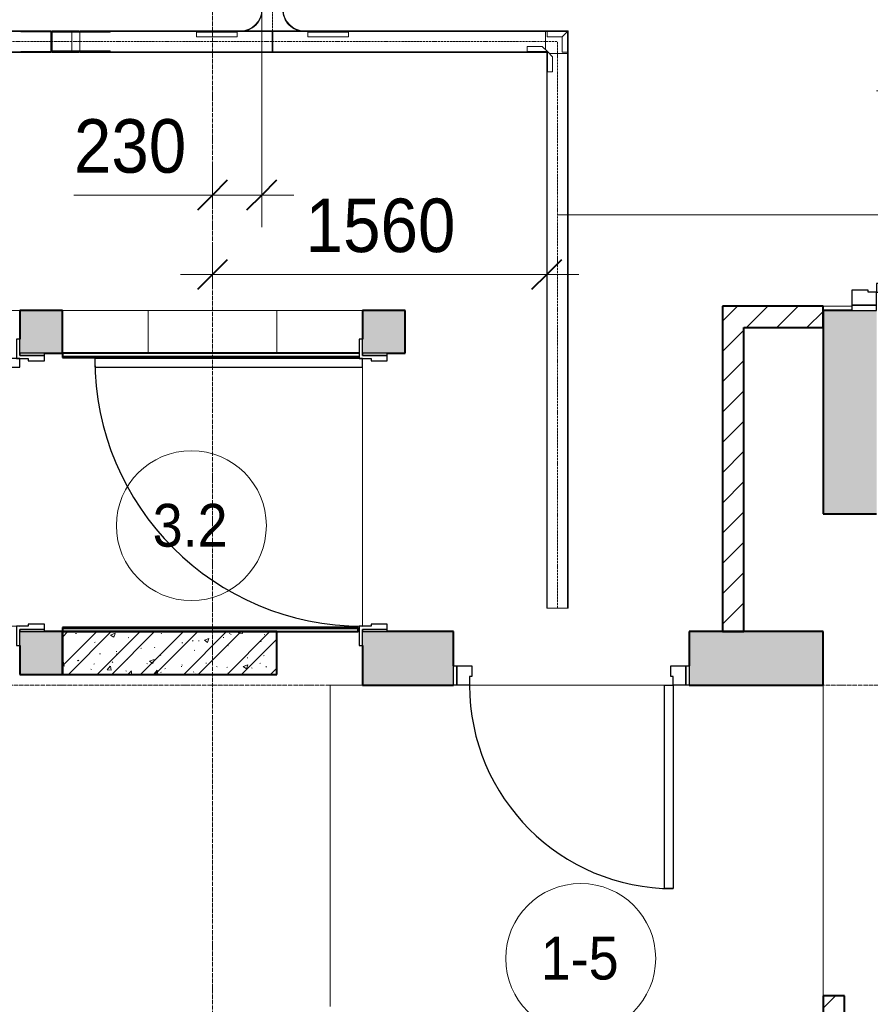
# Model space of a CAD drawing. Header units: millimetres. Extents: x 5617 to 106049, y 7718 to 209339.
# Tile 52 of 63: x 54419 to 58390, y 20710 to 25307. Entities that reach past the tile are written whole.
import ezdxf

# ---------------------------------------------------------------- set-up
doc = ezdxf.new("R2010")
doc.units = ezdxf.units.MM
for name, pattern in [('ADSK_Линия сетки', [25, 20, -2.5, 0, -2.5]), ('Линия сетки', [25, 20, -2.5, 0, -2.5]), ('Осевая', [14, 10, -2, 0, -2])]:
    doc.linetypes.add(name, pattern=pattern)
for name, color, linetype, lineweight in [('Двери', 7, 'Continuous', 18), ('Кабельные лотки', 7, 'Continuous', 18), ('Каркас_Импост', 7, 'Continuous', 30), ('Марки кабельных лотков', 7, 'Continuous', 20), ('Марки помещений', 7, 'Continuous', 20), ('Монтажный зазор', 7, 'Continuous', 30), ('Осевая линия', 7, 'Осевая', 18), ('Оси', 7, 'Continuous', 9), ('Панель', 7, 'Continuous', 30), ('Перекрытия', 7, 'Continuous', 18), ('Размеры', 7, 'Continuous', 9), ('Размеры-100', 7, 'Continuous', 9), ('Соединительные детали кабельных лотков', 7, 'Continuous', 18), ('Стены', 7, 'Continuous', 18), ('Стены разрез', 7, 'Continuous', 40), ('Стены штриховка', 7, 'Continuous', 40)]:
    doc.layers.add(name, color=color, linetype=linetype, lineweight=lineweight)
doc.styles.add('Arial', font='arial.ttf', dxfattribs={"width": 0.9, "height": 250})
doc.styles.add('Arial_3', font='arial.ttf', dxfattribs={"width": 0.9, "height": 200})
doc.dimstyles.new('Основной_2_5_мм', dxfattribs={"dimscale": 304.8, "dimtxt": 255.06485, "dimasz": 0.463911, "dimexe": 0.492126, "dimexo": 0.492126, "dimgap": 0.098425, "dimtad": 1, "dimdec": 0, "dimdsep": 46, "dimtxsty": 'Arial', "dimblk1": 'OBLIQUE', "dimblk2": 'OBLIQUE', "dimsah": 1, "dimcen": 0.09, "dimdle": 0.492126, "dimazin": 2, "dimtfac": 1, "dimtdec": 4, "dimtix": 1, "dimtmove": 0, "dimatfit": 3, "dimfxl": 1, "dimtvp": 1, "dimtolj": 1, "dimtzin": 0, "dimlwd": 20, "dimlwe": 20, "dimarcsym": 2})
doc.dimstyles.new('Основной_2_5_мм_1', dxfattribs={"dimscale": 304.8, "dimtxt": 255.06485, "dimasz": 0.463911, "dimexe": 0.492126, "dimexo": 0.492126, "dimgap": 0.098425, "dimtad": 1, "dimdec": 0, "dimdsep": 46, "dimtxsty": 'Arial', "dimblk1": 'OBLIQUE', "dimblk2": 'OBLIQUE', "dimsah": 1, "dimcen": 0.09, "dimdle": 0.492126, "dimazin": 2, "dimtfac": 1, "dimtdec": 4, "dimtix": 1, "dimtmove": 1, "dimatfit": 3, "dimfxl": 1, "dimtvp": 1, "dimtolj": 1, "dimtzin": 0, "dimlwd": 20, "dimlwe": 20, "dimarcsym": 2})
pattern_1 = [(45, (0, 0), (-70.71068, 70.71068), [])]

# ---------------------------------------------------------------- blocks, each defined once
blk = doc.blocks.new('101_Дверь_Однопольная - _НЧ_Мет_900х2100_Квартира_Пр-3834947-МКСС_К4_L18_61_500_')
at = {"layer": 'Каркас_Импост', "color": 253, "true_color": 0xaaaaaa}
for p, q in [((-535, 125), (-475, 125)), ((-535, 35), (-535, 125)), ((-475, 125), (-475, 85)), ((475, 125), (535, 125)), ((475, 85), (475, 125)), ((535, 125), (535, 35)), ((-475, 85), (-465, 85)), ((-465, 85), (-465, 35)), ((465, 85), (475, 85)), ((465, 35), (465, 85)), ((-465, 35), (-535, 35)), ((535, 35), (465, 35))]:
    blk.add_line(p, q, dxfattribs=at)
at = {"layer": 'Монтажный зазор', "color": 253, "true_color": 0xaaaaaa}
for p, q in [((-550, 125), (-535, 125)), ((-550, 35), (-550, 125)), ((-535, 125), (-535, 35)), ((535, 35), (535, 125)), ((535, 125), (550, 125)), ((550, 125), (550, 35)), ((-535, 35), (-550, 35)), ((550, 35), (535, 35))]:
    blk.add_line(p, q, dxfattribs=at)
at = {"layer": 'Панель', "color": 253, "true_color": 0xaaaaaa}
for p, q in [((-475, 1075), (-435, 1075)), ((-475, 125), (-475, 1075)), ((-435, 1075), (-435, 125)), ((-435, 125), (-475, 125))]:
    blk.add_line(p, q, dxfattribs=at)
blk.add_arc((-475, 125), 950, 0, 90, dxfattribs=at)
blk = doc.blocks.new('101_Дверь_Однопольная - _НЧ_Мет_1200х2100_ЛК_По дизайн-проекту_угловая коробка_EI60_Л-3834953-МКСС_К4_L18_61_500_')
at = {"layer": 'Каркас_Импост', "color": 253, "true_color": 0xaaaaaa}
for p, q in [((-625, 115), (-715, 115)), ((-715, 115), (-715, 100)), ((-715, 100), (-640, 100)), ((-640, 100), (-640, -15)), ((-625, 60), (-625, 115)), ((715, 115), (625, 115)), ((625, 115), (625, 60)), ((640, -15), (640, 100)), ((640, 100), (715, 100)), ((715, 100), (715, 115)), ((-615, 60), (-625, 60)), ((-615, -15), (-615, 60)), ((625, 60), (615, 60)), ((615, 60), (615, -15)), ((-640, -15), (-615, -15)), ((615, -15), (640, -15))]:
    blk.add_line(p, q, dxfattribs=at)
at = {"layer": 'Монтажный зазор', "color": 253, "true_color": 0xaaaaaa}
for p, q in [((-640, 100), (-650, 100)), ((-650, 100), (-650, -15)), ((-640, -15), (-640, 100)), ((650, 100), (640, 100)), ((640, 100), (640, -15)), ((650, -15), (650, 100)), ((-650, -15), (-640, -15)), ((640, -15), (650, -15))]:
    blk.add_line(p, q, dxfattribs=at)
at = {"layer": 'Панель', "color": 253, "true_color": 0xaaaaaa}
for p, q in [((625, 1350), (585, 1350)), ((585, 1350), (585, 100)), ((625, 100), (625, 1350)), ((585, 100), (625, 100))]:
    blk.add_line(p, q, dxfattribs=at)
blk.add_arc((625, 100), 1250, 90, 180, dxfattribs=at)
blk = doc.blocks.new('101_Дверь_Двупольная - _ПЧ_Мет_1350х2100_Лифтовый холл_Л-3848635-МКСС_К4_L18_61_500_')
at = {"layer": 'Двери', "color": 253, "true_color": 0xaaaaaa}
blk.add_line((-1353.1, 125), (-1325.3, 125), dxfattribs=at)
at = {"layer": 'Каркас_Импост', "color": 253, "true_color": 0xaaaaaa}
for p, q in [((-715, 125), (-775, 125)), ((-775, 125), (-775, 10)), ((-715, 85), (-715, 125)), ((775, 125), (715, 125)), ((715, 125), (715, 85)), ((775, 10), (775, 125)), ((-705, 85), (-715, 85)), ((-705, 10), (-705, 85)), ((715, 85), (705, 85)), ((705, 85), (705, 10)), ((-775, 10), (-705, 10)), ((705, 10), (775, 10))]:
    blk.add_line(p, q, dxfattribs=at)
at = {"layer": 'Монтажный зазор', "color": 253, "true_color": 0xaaaaaa}
for p, q in [((-775, 125), (-800, 125)), ((-800, 125), (-800, 10)), ((-775, 10), (-775, 125)), ((800, 125), (775, 125)), ((775, 125), (775, 10)), ((800, 10), (800, 125)), ((-800, 10), (-775, 10)), ((775, 10), (800, 10))]:
    blk.add_line(p, q, dxfattribs=at)
at = {"layer": 'Панель', "color": 253, "true_color": 0xaaaaaa}
for p, q in [((715, 1065), (675, 1065)), ((675, 1065), (675, 125)), ((715, 125), (715, 1065)), ((-675, 615), (-715, 615)), ((-715, 615), (-715, 125)), ((-675, 125), (-675, 615)), ((-715, 125), (-675, 125)), ((675, 125), (715, 125))]:
    blk.add_line(p, q, dxfattribs=at)
at = {"layer": 'Панель', "color": 253, "lineweight": 18, "true_color": 0xaaaaaa}
for centre, radius, start, end in [((715, 125), 940, 90, 180), ((-715, 125), 490, 360, 90)]:
    blk.add_arc(centre, radius, start, end, dxfattribs=at)
blk = doc.blocks.new('135_SLK_K4_AR_rvt-1-МКСС_К4_L18_61_500_')
at = {"layer": 'Стены разрез', "lineweight": 18, "true_color": 0xcbcbcb}
h = blk.add_hatch(color=9, dxfattribs=at)
h.paths.add_polyline_path([(132650, 23000), (132650, 23950), (132400, 23950), (132400, 23000), (132535, 23000)])
h.paths.add_polyline_path([(132535, 25550), (132650, 25550), (132650, 25800), (132400, 25800), (132400, 25550)])
at = {"layer": 'Стены разрез', "lineweight": 9, "true_color": 0xaaaaaa}
h = blk.add_hatch(dxfattribs=at)
h.set_pattern_fill('FP_3', color=253, style=0, pattern_type=2)
h.set_pattern_definition(pattern_1)
h.paths.add_polyline_path([(132030, 22450), (132030, 23970), (131930, 23970), (131930, 22450)])
h = blk.add_hatch(dxfattribs=at)
h.set_pattern_fill('FP_3', color=253, style=0, pattern_type=2)
h.set_pattern_definition(pattern_1)
h.paths.add_polyline_path([(132400, 23870), (132400, 23970), (132030, 23970), (132030, 23870)])
at = {"layer": 'Стены разрез', "lineweight": 18, "true_color": 0xcbcbcb}
h = blk.add_hatch(color=9, dxfattribs=at)
h.paths.add_polyline_path([(128650, 22250), (128850, 22250), (128850, 22450), (128650, 22450), (128650, 22385)])
h.paths.add_polyline_path([(128765, 23750), (128850, 23750), (128850, 23950), (128650, 23950), (128650, 23750)])
blk.add_hatch(color=9, dxfattribs=at).paths.add_polyline_path([(130250, 23750), (130450, 23750), (130450, 23950), (130250, 23950), (130250, 23815)])
at = {"layer": 'Стены разрез', "lineweight": 9, "true_color": 0xaaaaaa}
h = blk.add_hatch(dxfattribs=at)
h.set_pattern_fill('FP_1', color=253, style=0, pattern_type=2)
h.set_pattern_definition([(50, (0, 0), (218.62117, -19.1268), [22.86, -251.46]), (355, (0, 0), (-42.29187, 229.2684), [18.288, -201.168]), (100.451, (18.22, -1.6), (176.33107, 210.13963), [19.428, -213.708]), (46.184, (0, 60.96), (325.29495, -50.45164), [34.29, -377.19]), (96.636, (27.1, 56.76), (284.883, 296.91266), [29.142, -320.562]), (351.184, (0, 60.96), (284.8858, 296.9107), [27.432, -301.752]), (21, (30.48, 45.72), (181.93753, -122.71832), [22.86, -251.46]), (326, (30.48, 45.72), (74.16223, 221.0262), [18.288, -201.168]), (71.451, (45.64, 35.5), (256.10035, 98.30526), [19.428, -213.708]), (37.5, (0, 0), (3.70639, 101.465895), [3.353, -195.377, 3.353, -200.863, -201.93]), (37.5, (0, 0), (3.70639, 101.465895), [-402.946, 3.353, -198.577]), (7.5, (0, 0), (80.18358, 120.21653), [3.353, -113.081, 3.353, -190.805, -76.962]), (7.5, (0, 0), (80.18358, 120.21653), [-310.591, 3.353, -73.609]), (327.5, (-67.97, 0), (162.708646, -6.87497), [3.353, -72.847, 3.353, -234.391, -315.468]), (327.5, (-67.97, 0), (162.708646, -6.87497), [-313.944, 3.353, -312.115]), (317.5, (-98.45, 0), (177.75468, 30.51183), [3.353, -95.707, 3.353, -154.534, -224.028]), (317.5, (-98.45, 0), (177.75468, 30.51183), [-256.946, 3.353, -220.675])])
h.paths.add_polyline_path([(129850, 22250), (129850, 22450), (128850, 22450), (128850, 22250)])
h = blk.add_hatch(dxfattribs=at)
h.set_pattern_fill('FP_2', color=253, style=0, pattern_type=2)
h.set_pattern_definition([(45, (0, 0), (-101.02788, 101.02788), []), (45, (67.35, 0), (-101.02788, 101.02788), [])])
h.paths.add_polyline_path([(129850, 22250), (129850, 22450), (128850, 22450), (128850, 22250)])
at = {"layer": 'Стены разрез', "lineweight": 18, "true_color": 0xcbcbcb}
h = blk.add_hatch(color=9, dxfattribs=at)
h.paths.add_polyline_path([(132400, 22200), (132400, 22450), (131775, 22450), (131775, 22200)])
h.paths.add_polyline_path([(130512.4, 22200), (130675, 22200), (130675, 22450), (130250, 22450), (130250, 22200)])
at = {"layer": 'Стены разрез', "lineweight": 9, "true_color": 0xaaaaaa}
h = blk.add_hatch(dxfattribs=at)
h.set_pattern_fill('FP_3', color=253, style=0, pattern_type=2)
h.set_pattern_definition(pattern_1)
h.paths.add_polyline_path([(132500, 19700), (132500, 19750), (132400, 19750), (132400, 19700)])
h.paths.add_polyline_path([(132500, 20550), (132500, 20750), (132400, 20750), (132400, 20550)])
at = {"layer": 'Перекрытия', "color": 253, "true_color": 0xaaaaaa}
for p, q in [((132400, 23970), (132535, 23970)), ((118449.8, 23950), (128650, 23950)), ((128850, 23950), (129250.2, 23950)), ((129850, 23950), (130250, 23950)), ((130250, 22475), (130250, 23685)), ((130250, 23685), (130250, 22475)), ((130230, 22450), (130235, 22450)), ((131774.8, 22290), (131774.8, 22450)), ((130250, 22200), (130100, 22200)), ((130100, 22200), (130100, 20700)), ((131660, 22200), (130750, 22200)), ((130750, 22200), (131660, 22200)), ((132400, 20750), (132400, 22200))]:
    blk.add_line(p, q, dxfattribs=at)
at = {"layer": 'Стены', "color": 253, "true_color": 0xaaaaaa}
for p, q in [((129250.2, 23950), (129850, 23950)), ((129250.2, 23950), (129250.2, 23750)), ((129850, 23950), (129850, 23750))]:
    blk.add_line(p, q, dxfattribs=at)
at = {"layer": 'Стены разрез', "color": 253, "true_color": 0xaaaaaa}
for p, q in [((132030, 23970), (131930, 23970)), ((131930, 23970), (131930, 22450)), ((132400, 23970), (132030, 23970)), ((132400, 23870), (132400, 23970)), ((128650, 23950), (128650, 23815)), ((128850, 23950), (128650, 23950)), ((128850, 23750), (128850, 23950)), ((130450, 23950), (130250, 23950)), ((130250, 23950), (130250, 23815)), ((130450, 23750), (130450, 23950)), ((132535, 23950), (132400, 23950)), ((132400, 23950), (132400, 23000)), ((132030, 22450), (132030, 23870)), ((132030, 23870), (132400, 23870)), ((128765, 23750), (128850, 23750)), ((130235, 23750), (128850, 23750)), ((128850, 23750), (128850, 23730)), ((128850, 23730), (130235, 23730)), ((130365, 23750), (130450, 23750)), ((132400, 23000), (132650, 23000)), ((128850, 22450), (128765, 22450)), ((130230, 22470), (128850, 22470)), ((128850, 22470), (128850, 22450)), ((128850, 22250), (128850, 22450)), ((129850, 22450), (128850, 22450)), ((128850, 22450), (128850, 22250)), ((128850, 22450), (130230, 22450)), ((129850, 22250), (129850, 22450)), ((130230, 22450), (130230, 22470)), ((130675, 22450), (130365, 22450)), ((130675, 22290), (130675, 22450)), ((132400, 22450), (131775, 22450)), ((131775, 22450), (131775, 22290)), ((131930, 22450), (132030, 22450)), ((132400, 22200), (132400, 22450)), ((128650, 22385), (128650, 22250)), ((130250, 22385), (130250, 22200)), ((128650, 22250), (128850, 22250)), ((128850, 22250), (129850, 22250)), ((130250, 22200), (130675, 22200)), ((131775, 22200), (132400, 22200)), ((132400, 20750), (132400, 20550)), ((132500, 20750), (132400, 20750)), ((132500, 20550), (132500, 20750))]:
    blk.add_line(p, q, dxfattribs=at)
at = {"layer": 'Стены штриховка', "color": 253, "true_color": 0xaaaaaa}
for p, q in [((128850, 23735), (130235, 23735)), ((130230, 22465), (128850, 22465))]:
    blk.add_line(p, q, dxfattribs=at)
at = {"layer": 'Двери', "color": 253, "lineweight": 18, "true_color": 0xaaaaaa}
for name, p, rotation in [('101_Дверь_Двупольная - _ПЧ_Мет_1350х2100_Лифтовый холл_Л-3848635-МКСС_К4_L18_61_500_', (132525, 24750), 270), ('101_Дверь_Однопольная - _НЧ_Мет_1200х2100_ЛК_По дизайн-проекту_угловая коробка_EI60_Л-3834953-МКСС_К4_L18_61_500_', (128750, 23100), 90), ('101_Дверь_Однопольная - _НЧ_Мет_1200х2100_ЛК_По дизайн-проекту_угловая коробка_EI60_Л-3834953-МКСС_К4_L18_61_500_', (130350, 23100), 90), ('101_Дверь_Однопольная - _НЧ_Мет_900х2100_Квартира_Пр-3834947-МКСС_К4_L18_61_500_', (131225, 22325), 180)]:
    blk.add_blockref(name, p, dxfattribs=dict(at, rotation=rotation))
blk = doc.blocks.new('OSTEC_CLH - ЛН_ ЛП - СЛУМИ - Угол горизонтальный - ZS - Цинкование по методу Сендзимира-1324870-МКСС_К4_L18_61_500_')
at = {"layer": 'Осевая линия'}
for p, q in [((0, 55), (0, 0)), ((-55, 0), (0, 0)), ((-54, 0), (-55, 0))]:
    blk.add_line(p, q, dxfattribs=at)
at = {"layer": 'Соединительные детали кабельных лотков', "color": 96, "true_color": 0x008000}
for p, q in [((-55, 47.5), (-55, 50)), ((-55, 50), (-50, 50)), ((-47.5, 47.5), (-55, 47.5)), ((-47.5, 55), (-50, 55)), ((-50, 55), (-50, 50)), ((-47.5, 47.5), (-47.5, 55)), ((47.5, 55), (-38.1, 55)), ((50, 55), (47.5, 55)), ((47.5, 55), (47.5, -47.5)), ((50, -50), (50, 55)), ((-55, -47.5), (-55, 38.1)), ((-55, -50), (-55, -47.5)), ((47.5, -47.5), (-55, -47.5)), ((50, -50), (-55, -50))]:
    blk.add_line(p, q, dxfattribs=at)
blk = doc.blocks.new('OSTEC_U - ЛН_ ЛП - СЛУМИ - OSTEC_U - ЛН_ ЛП - СЛУМИ-1215241-МКСС_К4_L18_61_500_')
at = {"layer": 'Соединительные детали кабельных лотков', "color": 96, "true_color": 0x008000}
for p, q in [((-24, 95), (0, 95)), ((-24, 95), (-24, 24)), ((0.9, 95), (0, 95)), ((0, 95), (0, 0)), ((-24, 24), (-95, 24)), ((-95, 0), (-95, 24)), ((0, 0), (-95, 0)), ((-95, 0), (-95, -0.9)), ((-24, 24), (0, 0)), ((0, 0), (-24, 24)), ((0.9, -0.2), (0, 0)), ((0, 0), (0.9, -0.2)), ((0, 0), (0.2, -0.9)), ((0.2, -0.9), (0, 0))]:
    blk.add_line(p, q, dxfattribs=at)
for start, end in [(280.7432, 346.7905), (280.7432, 346.7905), (283.2095, 349.2568), (283.2095, 349.2568)]:
    blk.add_arc((0, 0), 0.9, start, end, dxfattribs=at)
blk = doc.blocks.new('OSTEC_U - ЛН_ ЛП - СЛУМИ - OSTEC_U - ЛН_ ЛП - СЛУМИ-1215245-МКСС_К4_L18_61_500_')
at = {"layer": 'Соединительные детали кабельных лотков', "color": 96, "true_color": 0x008000}
for p, q in [((0, 95), (-0.9, 95)), ((0, 0), (0, 95)), ((0, 95), (24, 95)), ((24, 24), (24, 95)), ((-95, 0.9), (-95, 0)), ((0, 0), (24, 24)), ((0, 0), (0.9, 0.2)), ((0.9, 0.2), (0, 0)), ((-95, 0), (0, 0)), ((-95, -24), (-95, 0)), ((-95, -24), (-24, -24)), ((-24, -24), (0, 0)), ((-0.2, -0.9), (0, 0)), ((0, 0), (-0.2, -0.9))]:
    blk.add_line(p, q, dxfattribs=at)
for start, end in [(10.7432, 90), (10.7432, 37.1621), (180, 259.2568), (232.8379, 259.2568)]:
    blk.add_arc((0, 0), 0.9, start, end, dxfattribs=at)
blk = doc.blocks.new('OSTEC_CLV - ЛН_ ЛП - ПШСМ - Угол вертикальный - ZS - Цинкование по методу Сендзимира-1551044-МКСС_К4_L18_61_500_')
at = {"layer": 'Осевая линия'}
for q in [(128909.6, 25205), (128931.1, 25205)]:
    blk.add_line((128930.1, 25205), q, dxfattribs=at)
blk = doc.blocks.new('OSTEC_U - ЛН_ ЛП - ПШСМ - OSTEC_U - ЛН_ ЛП - ПШСМ-1333228-МКСС_К4_L18_61_500_')
at = {"layer": 'Соединительные детали кабельных лотков', "color": 96, "true_color": 0x008000}
for p, q in [((128805.6, 25252.5), (128797.9, 25252.5)), ((128797.9, 25252.5), (128821.2, 25252.5)), ((128797.9, 25250.5), (128797.9, 25252.5)), ((128801.9, 25250.5), (128797.9, 25250.5)), ((128797.9, 25250.5), (128801.9, 25250.5)), ((128817, 25250.5), (128814.4, 25250.5)), ((128814.4, 25250.5), (128817, 25250.5)), ((128821.2, 25250.5), (128818.4, 25250.5)), ((128821.2, 25252.5), (128829, 25252.5)), ((128821.2, 25250.5), (128821.2, 25252.5)), ((128920.3, 25250.5), (128821.2, 25250.5)), ((128897, 25250.5), (128897, 25252.5)), ((128901.1, 25250.5), (128901.1, 25252.5)), ((128918.8, 25250.5), (128918.8, 25252.5)), ((128920.3, 25250.5), (128920.3, 25252.5)), ((128930.6, 25252.5), (128927, 25252.5)), ((128930.2, 25250.5), (128930.6, 25250.5)), ((128930.6, 25250.5), (128930.6, 25252.5))]:
    blk.add_line(p, q, dxfattribs=at)
blk = doc.blocks.new('OSTEC_U - ЛН_ ЛП - ПШСМ - OSTEC_U - ЛН_ ЛП - ПШСМ-1333232-МКСС_К4_L18_61_500_')
at = {"layer": 'Соединительные детали кабельных лотков', "color": 96, "true_color": 0x008000}
for p, q in [((128801.9, 25159.5), (128797.9, 25159.5)), ((128797.9, 25159.5), (128801.9, 25159.5)), ((128797.9, 25157.5), (128797.9, 25159.5)), ((128821.2, 25157.5), (128797.9, 25157.5)), ((128797.9, 25157.5), (128805.6, 25157.5)), ((128817, 25159.5), (128814.4, 25159.5)), ((128814.4, 25159.5), (128817, 25159.5)), ((128818.4, 25159.5), (128821.2, 25159.5)), ((128821.2, 25159.5), (128920.3, 25159.5)), ((128821.2, 25157.5), (128821.2, 25159.5)), ((128829, 25157.5), (128821.2, 25157.5)), ((128897, 25157.5), (128897, 25159.5)), ((128901.1, 25157.5), (128901.1, 25159.5)), ((128918.8, 25157.5), (128918.8, 25159.5)), ((128920.3, 25157.5), (128920.3, 25159.5)), ((128927, 25157.5), (128930.6, 25157.5)), ((128930.6, 25159.5), (128930.2, 25159.5)), ((128930.6, 25157.5), (128930.6, 25159.5))]:
    blk.add_line(p, q, dxfattribs=at)
blk = doc.blocks.new('OSTEC_U - ЛН_ ЛП - ПШСМ - OSTEC_U - ЛН_ ЛП - ПШСМ-1333236-МКСС_К4_L18_61_500_')
at = {"layer": 'Соединительные детали кабельных лотков', "color": 96, "true_color": 0x008000}
for p, q in [((128928.3, 25161.5), (128929.6, 25161.5)), ((128929.6, 25159.5), (128928.3, 25159.5)), ((128929.6, 25161.5), (128931.5, 25161.5)), ((128931.5, 25161.5), (128929.6, 25161.5)), ((128929.6, 25161.5), (128929.6, 25159.5)), ((128929.6, 25159.5), (128931.5, 25159.5)), ((128931.5, 25159.5), (128929.6, 25159.5)), ((128931.5, 25161.5), (129071.6, 25161.5)), ((128931.5, 25161.5), (128931.5, 25159.5)), ((129071.6, 25159.5), (128931.5, 25159.5)), ((129071.6, 25161.5), (129071.6, 25159.5))]:
    blk.add_line(p, q, dxfattribs=at)
blk = doc.blocks.new('OSTEC_U - ЛН_ ЛП - ПШСМ - OSTEC_U - ЛН_ ЛП - ПШСМ-1333240-МКСС_К4_L18_61_500_')
at = {"layer": 'Соединительные детали кабельных лотков', "color": 96, "true_color": 0x008000}
for p, q in [((128928.3, 25250.5), (128929.6, 25250.5)), ((128929.6, 25248.5), (128928.3, 25248.5)), ((128929.6, 25250.5), (128931.5, 25250.5)), ((128931.5, 25250.5), (128929.6, 25250.5)), ((128929.6, 25250.5), (128929.6, 25248.5)), ((128929.6, 25248.5), (128931.5, 25248.5)), ((128931.5, 25248.5), (128929.6, 25248.5)), ((128931.5, 25250.5), (129071.6, 25250.5)), ((128931.5, 25250.5), (128931.5, 25248.5)), ((129071.6, 25248.5), (128931.5, 25248.5)), ((129071.6, 25250.5), (129071.6, 25248.5))]:
    blk.add_line(p, q, dxfattribs=at)
blk = doc.blocks.new('OSTEC_CLV - ЛН_ ЛП - ПШСМ - Угол вертикальный - ZS - Цинкование по методу Сендзимира-V98-МКСС_К4_L18_61_500_')
at = {"layer": 'Осевая линия'}
for p, q in [((128796.1, 25205), (128795.8, 25205)), ((128796.1, 25205), (128816.6, 25205)), ((128816.6, 25205), (128817.3, 25205))]:
    blk.add_line(p, q, dxfattribs=at)
blk = doc.blocks.new('OSTEC_U - ЛН_ ЛП - ПШСМ - OSTEC_U - ЛН_ ЛП - ПШСМ-V99-МКСС_К4_L18_61_500_')
at = {"layer": 'Соединительные детали кабельных лотков', "color": 96, "true_color": 0x008000}
for p, q in [((128794.8, 25159.5), (128654.6, 25159.5)), ((128654.6, 25159.5), (128794.8, 25159.5)), ((128654.6, 25159.5), (128654.6, 25157.5)), ((128654.6, 25159.5), (128654.6, 25157.5)), ((128796.6, 25159.5), (128794.8, 25159.5)), ((128794.8, 25159.5), (128796.6, 25159.5)), ((128794.8, 25159.5), (128794.8, 25157.5)), ((128794.8, 25159.5), (128794.8, 25157.5)), ((128796.6, 25157.5), (128795.1, 25157.5)), ((128795.1, 25157.5), (128796.6, 25157.5)), ((128801.9, 25159.5), (128796.6, 25159.5)), ((128796.6, 25159.5), (128808.1, 25159.5)), ((128796.6, 25159.5), (128796.6, 25157.5)), ((128796.6, 25159.5), (128796.6, 25157.5)), ((128808.1, 25157.5), (128796.6, 25157.5)), ((128796.6, 25157.5), (128808.1, 25157.5)), ((128817, 25159.5), (128808.1, 25159.5)), ((128808.1, 25157.5), (128820.6, 25157.5)), ((128817, 25159.5), (128814.4, 25159.5)), ((128820.6, 25157.5), (128820.6, 25159.5))]:
    blk.add_line(p, q, dxfattribs=at)
blk = doc.blocks.new('OSTEC_U - ЛН_ ЛП - ПШСМ - OSTEC_U - ЛН_ ЛП - ПШСМ-V100-МКСС_К4_L18_61_500_')
at = {"layer": 'Соединительные детали кабельных лотков', "color": 96, "true_color": 0x008000}
for p, q in [((128654.6, 25252.5), (128654.6, 25250.5)), ((128654.6, 25252.5), (128654.6, 25250.5)), ((128794.8, 25250.5), (128654.6, 25250.5)), ((128654.6, 25250.5), (128794.8, 25250.5)), ((128794.8, 25252.5), (128794.8, 25250.5)), ((128794.8, 25252.5), (128794.8, 25250.5)), ((128796.6, 25250.5), (128794.8, 25250.5)), ((128794.8, 25250.5), (128796.6, 25250.5)), ((128796.6, 25252.5), (128795.1, 25252.5)), ((128795.1, 25252.5), (128796.6, 25252.5)), ((128808.1, 25252.5), (128796.6, 25252.5)), ((128796.6, 25252.5), (128808.1, 25252.5)), ((128796.6, 25252.5), (128796.6, 25250.5)), ((128796.6, 25252.5), (128796.6, 25250.5)), ((128808.1, 25250.5), (128796.6, 25250.5)), ((128796.6, 25250.5), (128801.9, 25250.5)), ((128820.6, 25252.5), (128808.1, 25252.5)), ((128808.1, 25250.5), (128817, 25250.5)), ((128814.4, 25250.5), (128817, 25250.5)), ((128820.6, 25250.5), (128820.6, 25252.5))]:
    blk.add_line(p, q, dxfattribs=at)
blk = doc.blocks.new('OSTEC_U - ЛН_ ЛП - ПШСМ - OSTEC_U - ЛН_ ЛП - ПШСМ-V101-МКСС_К4_L18_61_500_')
at = {"layer": 'Соединительные детали кабельных лотков', "color": 96, "true_color": 0x008000}
for p, q in [((128795.6, 25250.5), (128795.6, 25248.5)), ((128817, 25250.5), (128795.6, 25250.5)), ((128795.6, 25248.5), (128817, 25248.5)), ((128801.9, 25250.5), (128799.3, 25250.5)), ((128799.3, 25248.5), (128801.9, 25248.5)), ((128817, 25250.5), (128814.4, 25250.5)), ((128814.4, 25248.5), (128817, 25248.5)), ((128817, 25250.5), (128825.1, 25250.5)), ((128825.1, 25248.5), (128817, 25248.5)), ((128825.1, 25250.5), (128829.2, 25250.5)), ((128825.1, 25248.5), (128825.1, 25250.5)), ((128829.2, 25248.5), (128825.1, 25248.5)), ((128829.2, 25250.5), (128928.3, 25250.5)), ((128829.2, 25248.5), (128829.2, 25250.5)), ((128928.3, 25248.5), (128829.2, 25248.5)), ((128928.3, 25248.5), (128928.3, 25250.5))]:
    blk.add_line(p, q, dxfattribs=at)
blk = doc.blocks.new('OSTEC_U - ЛН_ ЛП - ПШСМ - OSTEC_U - ЛН_ ЛП - ПШСМ-V102-МКСС_К4_L18_61_500_')
at = {"layer": 'Соединительные детали кабельных лотков', "color": 96, "true_color": 0x008000}
for p, q in [((128795.6, 25161.5), (128795.6, 25159.5)), ((128817, 25161.5), (128795.6, 25161.5)), ((128795.6, 25159.5), (128817, 25159.5)), ((128801.9, 25161.5), (128799.3, 25161.5)), ((128799.3, 25159.5), (128801.9, 25159.5)), ((128817, 25161.5), (128814.4, 25161.5)), ((128814.4, 25159.5), (128817, 25159.5)), ((128817, 25161.5), (128825.1, 25161.5)), ((128825.1, 25159.5), (128817, 25159.5)), ((128825.1, 25161.5), (128829.2, 25161.5)), ((128825.1, 25159.5), (128825.1, 25161.5)), ((128829.2, 25159.5), (128825.1, 25159.5)), ((128829.2, 25161.5), (128928.3, 25161.5)), ((128829.2, 25159.5), (128829.2, 25161.5)), ((128928.3, 25159.5), (128829.2, 25159.5)), ((128928.3, 25159.5), (128928.3, 25161.5))]:
    blk.add_line(p, q, dxfattribs=at)
blk = doc.blocks.new('OSTEC_CT - ЛН_ ЛП - ОГП - Тройник - ZS - Цинкование по методу Сендзимира-1219768-МКСС_К4_L18_61_500_')
at = {"layer": 'Осевая линия'}
blk.add_line((0, -200), (0, 0), dxfattribs=at)
at = {"layer": 'Соединительные детали кабельных лотков', "color": 96, "true_color": 0x008000}
for p, q in [((-1, 47.5), (-1, 50)), ((-1, 50), (1, 50)), ((-1, 50), (1, 50)), ((-1, -47.5), (-1, 47.5)), ((1, 47.5), (-1, 47.5)), ((-1, 47.5), (1, 47.5)), ((1, 50), (1, 47.5)), ((1, 47.5), (1, -47.5)), ((-150, -47.5), (-200, -47.5)), ((-200, -47.5), (-200, -50)), ((-200, -50), (-150, -50)), ((-1, -50), (1, -50)), ((200, -47.5), (150, -47.5)), ((150, -50), (200, -50)), ((200, -50), (200, -47.5)), ((-50, -150), (-50, -200)), ((-47.5, -200), (-47.5, -150)), ((47.5, -150), (47.5, -200)), ((50, -200), (50, -150)), ((-50, -200), (-47.5, -200)), ((47.5, -200), (50, -200))]:
    blk.add_line(p, q, dxfattribs=at)
for centre, radius, start, end in [((-150, -150), 102.5, 360, 90), ((-150, -150), 100, 0, 90), ((150, -150), 102.5, 90, 180), ((150, -150), 100, 90, 180)]:
    blk.add_arc(centre, radius, start, end, dxfattribs=at)
blk = doc.blocks.new('OSTEC_U - ЛН_ ЛП - СЛУМ - OSTEC_U - ЛН_ ЛП - СЛУМ-1216886-МКСС_К4_L18_61_500_')
at = {"layer": 'Соединительные детали кабельных лотков', "color": 96, "true_color": 0x008000}
for p, q in [((-95, 2.5), (-95, 25)), ((-95, 25), (95, 25)), ((-95, 0), (-95, 2.5)), ((-95, 2.5), (95, 2.5)), ((95, 25), (95, 2.5)), ((95, 2.5), (95, 0))]:
    blk.add_line(p, q, dxfattribs=at)
blk = doc.blocks.new('OSTEC_U - ЛН_ ЛП - СЛУМ - OSTEC_U - ЛН_ ЛП - СЛУМ-1216893-МКСС_К4_L18_61_500_')
at = {"layer": 'Соединительные детали кабельных лотков', "color": 96, "true_color": 0x008000}
for p, q in [((-95, -2.5), (-95, 0)), ((-95, -25), (-95, -2.5)), ((95, -2.5), (-95, -2.5)), ((95, -25), (-95, -25)), ((95, 0), (95, -2.5)), ((95, -2.5), (95, -25))]:
    blk.add_line(p, q, dxfattribs=at)
blk = doc.blocks.new('050_Марка_Помещение - Номер-620969-МКСС_К4_L18_61_500_')
at = {"layer": 'Марки помещений'}
blk.add_circle((0, 0), 3.5, dxfattribs=at)
blk = doc.blocks.new('DIMBLOCK23-МКСС_К4_L18_61_500_')
at = {"layer": 'Размеры-100', "lineweight": 20, "transparency": 16777216}
for p, q in [((55549, 24488.5), (55549, 25581.1)), ((55319, 24488.5), (55319, 24638.5)), ((54672, 24488.5), (55190, 24488.5)), ((55169, 24488.5), (55699, 24488.5)), ((55190, 24488.5), (55434, 24488.5)), ((55319, 24488.5), (55319, 24438.5)), ((55549, 24488.5), (55549, 24338.5))]:
    blk.add_line(p, q, dxfattribs=at)
at = {"layer": 'Размеры-100', "lineweight": 40, "transparency": 16777216}
for p, q in [((55319, 24488.5), (55389.7, 24559.2)), ((55549, 24488.5), (55619.7, 24559.2)), ((55319, 24488.5), (55248.3, 24417.8)), ((55549, 24488.5), (55478.3, 24417.8))]:
    blk.add_line(p, q, dxfattribs=at)
at = {"layer": 'Размеры-100', "color": 0, "lineweight": 20, "transparency": 16777216, "insert": (54672, 24843), "char_height": 250, "width": 621.573, "attachment_point": 1, "line_spacing_factor": 0.941778, "style": 'Arial'}
blk.add_mtext('230', dxfattribs=at)
blk = doc.blocks.new('_Oblique')
at = {"color": 0, "linetype": 'ByBlock', "lineweight": -2}
blk.add_line((-0.5, -0.5), (0.5, 0.5), dxfattribs=at)
blk = doc.blocks.new('DIMBLOCK25-МКСС_К4_L18_61_500_')
at = {"layer": 'Размеры-100', "lineweight": 20, "transparency": 16777216}
for p, q in [((55319, 24117.8), (55319, 24267.8)), ((56879.1, 24117.8), (56879.1, 24267.8)), ((55169, 24117.8), (57029.1, 24117.8)), ((55319, 24117.8), (55319, 24067.8)), ((56879.1, 24117.8), (56879.1, 24067.8))]:
    blk.add_line(p, q, dxfattribs=at)
at = {"layer": 'Размеры-100', "lineweight": 40, "transparency": 16777216}
for p, q in [((55319, 24117.8), (55389.7, 24188.5)), ((56879.1, 24117.8), (56949.8, 24188.5)), ((55319, 24117.8), (55248.3, 24047.1)), ((56879.1, 24117.8), (56808.4, 24047.1))]:
    blk.add_line(p, q, dxfattribs=at)
at = {"layer": 'Размеры-100', "color": 0, "lineweight": 20, "transparency": 16777216, "insert": (55753.7, 24472.3), "char_height": 250, "width": 828.765, "attachment_point": 1, "line_spacing_factor": 0.941778, "style": 'Arial'}
blk.add_mtext('1560', dxfattribs=at)
blk = doc.blocks.new('_СС_Марка лотка - 03_Размер _ КСБ_СС _ Отметка низа _полка 25_-1604714-МКСС_К4_L18_61_500_')
at = {"layer": 'Марки кабельных лотков'}
blk.add_line((0, 0), (25, 0), dxfattribs=at)

msp = doc.modelspace()

# ---------------------------------------------------------------- linework, layer by layer
at = {"layer": 'Кабельные лотки', "color": 96, "true_color": 0x008000}
for p, q in [((54564.1, 25255), (52040.5, 25255)), ((54564.1, 25252.5), (52040.5, 25252.5)), ((54564.1, 25255), (54564.1, 25155)), ((54568.6, 25255), (54568.6, 25155)), ((54695.5, 25255), (54568.6, 25255)), ((54570.4, 25157.5), (54570.4, 25252.5)), ((54695.5, 25252.5), (54570.4, 25252.5)), ((54603.9, 25252.5), (54603.9, 25255)), ((54662, 25252.5), (54662, 25250.5)), ((54662, 25248.5), (54662, 25161.5)), ((54695.5, 25255), (54695.5, 25252.5)), ((54700.1, 25155), (54700.1, 25255)), ((55598, 25255), (54700.1, 25255)), ((55598, 25252.5), (54700.1, 25252.5)), ((55598, 25255), (55598, 25155)), ((55600, 25155), (55600, 25255)), ((56874.1, 25255), (55600, 25255)), ((56874.1, 25252.5), (55600, 25252.5)), ((56874.1, 25255), (56874.1, 25166.9)), ((54564.1, 25157.5), (52040.5, 25157.5)), ((54564.1, 25155), (52040.5, 25155)), ((54695.5, 25155), (54568.6, 25155)), ((54695.5, 25157.5), (54570.4, 25157.5)), ((54603.9, 25155), (54603.9, 25157.5)), ((54662, 25159.5), (54662, 25157.5)), ((54695.5, 25157.5), (54695.5, 25155)), ((55598, 25157.5), (54700.1, 25157.5)), ((55598, 25155), (54700.1, 25155)), ((56874.1, 25157.5), (55600, 25157.5)), ((56874.1, 25155), (55600, 25155)), ((56874.1, 25157.5), (56874.1, 25155)), ((56879.1, 25150), (56881.7, 25150)), ((56879.1, 25150), (56879.1, 22560)), ((56881.7, 25150), (56881.7, 22560)), ((56891, 25150), (56979.1, 25150)), ((56976.6, 25150), (56976.6, 22560)), ((56979.1, 25150), (56979.1, 22560)), ((56979.1, 22560), (56879.1, 22560))]:
    msp.add_line(p, q, dxfattribs=at)
at = {"layer": 'Марки кабельных лотков'}
msp.add_line((56929.1, 24395.8), (58360.2, 24395.8), dxfattribs=at)
at = {"layer": 'Осевая линия'}
for p, q in [((54564.1, 25205), (52040.5, 25205)), ((54677.9, 25205), (54586.3, 25205)), ((55598, 25205), (54700.1, 25205)), ((56874.1, 25205), (55600, 25205)), ((56929.1, 25150), (56929.1, 22560))]:
    msp.add_line(p, q, dxfattribs=at)
at = {"layer": 'Оси', "linetype": 'Линия сетки'}
msp.add_line((55319, 12025.7), (55319, 33150), dxfattribs=at)
at = {"layer": 'Оси', "linetype": 'ADSK_Линия сетки'}
msp.add_line((62569, 22200), (24700.4, 22200), dxfattribs=at)

# ---------------------------------------------------------------- block references
at = {"lineweight": 5}
msp.add_blockref('135_SLK_K4_AR_rvt-1-МКСС_К4_L18_61_500_', (-74231, 0), dxfattribs=at)
at = {"layer": 'Марки кабельных лотков', "xscale": 99.99999999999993, "yscale": 99.99999999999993, "zscale": 99.99999999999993}
msp.add_blockref('_СС_Марка лотка - 03_Размер _ КСБ_СС _ Отметка низа _полка 25_-1604714-МКСС_К4_L18_61_500_', (58360.2, 24395.8), dxfattribs=at)
at = {"layer": 'Марки помещений', "xscale": 99.99999999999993, "yscale": 99.99999999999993, "zscale": 99.99999999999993}
for p in [(55220.5, 22945), (57037.9, 20924)]:
    msp.add_blockref('050_Марка_Помещение - Номер-620969-МКСС_К4_L18_61_500_', p, dxfattribs=at)
at = {"layer": 'Соединительные детали кабельных лотков'}
for name, p, rotation in [('OSTEC_CT - ЛН_ ЛП - ОГП - Тройник - ZS - Цинкование по методу Сендзимира-1219768-МКСС_К4_L18_61_500_', (55599, 25205), 180), ('OSTEC_CLH - ЛН_ ЛП - СЛУМИ - Угол горизонтальный - ZS - Цинкование по методу Сендзимира-1324870-МКСС_К4_L18_61_500_', (56929.1, 25205), 90)]:
    msp.add_blockref(name, p, dxfattribs=dict(at, rotation=rotation))
at = {"layer": 'Соединительные детали кабельных лотков', "color": 96, "true_color": 0x008000}
for name, p in [('OSTEC_U - ЛН_ ЛП - ПШСМ - OSTEC_U - ЛН_ ЛП - ПШСМ-V100-МКСС_К4_L18_61_500_', (-74231, 0)), ('OSTEC_U - ЛН_ ЛП - ПШСМ - OSTEC_U - ЛН_ ЛП - ПШСМ-V101-МКСС_К4_L18_61_500_', (-74231, 0)), ('OSTEC_U - ЛН_ ЛП - ПШСМ - OSTEC_U - ЛН_ ЛП - ПШСМ-1333228-МКСС_К4_L18_61_500_', (-74231, 0)), ('OSTEC_U - ЛН_ ЛП - ПШСМ - OSTEC_U - ЛН_ ЛП - ПШСМ-1333240-МКСС_К4_L18_61_500_', (-74231, 0)), ('OSTEC_U - ЛН_ ЛП - СЛУМ - OSTEC_U - ЛН_ ЛП - СЛУМ-1216893-МКСС_К4_L18_61_500_', (55339, 25252.5)), ('OSTEC_U - ЛН_ ЛП - ПШСМ - OSTEC_U - ЛН_ ЛП - ПШСМ-V99-МКСС_К4_L18_61_500_', (-74231, 0)), ('OSTEC_U - ЛН_ ЛП - ПШСМ - OSTEC_U - ЛН_ ЛП - ПШСМ-V102-МКСС_К4_L18_61_500_', (-74231, 0)), ('OSTEC_U - ЛН_ ЛП - ПШСМ - OSTEC_U - ЛН_ ЛП - ПШСМ-1333232-МКСС_К4_L18_61_500_', (-74231, 0)), ('OSTEC_U - ЛН_ ЛП - ПШСМ - OSTEC_U - ЛН_ ЛП - ПШСМ-1333236-МКСС_К4_L18_61_500_', (-74231, 0))]:
    msp.add_blockref(name, p, dxfattribs=at)
for name, p, rotation in [('OSTEC_U - ЛН_ ЛП - СЛУМ - OSTEC_U - ЛН_ ЛП - СЛУМ-1216886-МКСС_К4_L18_61_500_', (55859, 25252.5), 180), ('OSTEC_U - ЛН_ ЛП - СЛУМИ - OSTEC_U - ЛН_ ЛП - СЛУМИ-1215241-МКСС_К4_L18_61_500_', (56975.7, 25251.6), 90.0000000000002), ('OSTEC_U - ЛН_ ЛП - СЛУМИ - OSTEC_U - ЛН_ ЛП - СЛУМИ-1215245-МКСС_К4_L18_61_500_', (56882.6, 25158.4), 90.00000000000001)]:
    msp.add_blockref(name, p, dxfattribs=dict(at, rotation=rotation))
at = {"layer": 'Соединительные детали кабельных лотков'}
for name in ['OSTEC_CLV - ЛН_ ЛП - ПШСМ - Угол вертикальный - ZS - Цинкование по методу Сендзимира-V98-МКСС_К4_L18_61_500_', 'OSTEC_CLV - ЛН_ ЛП - ПШСМ - Угол вертикальный - ZS - Цинкование по методу Сендзимира-1551044-МКСС_К4_L18_61_500_']:
    msp.add_blockref(name, (-74231, 0), dxfattribs=at)

# ---------------------------------------------------------------- texts
at = {"layer": 'Марки помещений', "lineweight": 9, "char_height": 200, "attachment_point": 1, "style": 'Arial_3'}
for s, insert, width in [('3.2', (55039.8, 23046.7), 432.911), ('1-5', (56851.4, 21025.7), 447.342)]:
    msp.add_mtext(s, dxfattribs=dict(at, insert=insert, width=width))

# ---------------------------------------------------------------- dimensions: what is measured, and where the dimension line sits
at = {"layer": 'Размеры', "lineweight": 20}
dim = msp.add_linear_dim(base=(55549, 24488.5), p1=(55319, 24588.5), p2=(55549, 25731.1), dimstyle='Основной_2_5_мм_1', override={"dimpost": '<>', "dimfxl": 1165.533541}, dxfattribs=at)
dim.commit()
dim.dimension.update_dxf_attribs({"geometry": 'DIMBLOCK23-МКСС_К4_L18_61_500_', "text_midpoint": (54982.8, 24676.4), "dimtype": 160})
dim = msp.add_linear_dim(base=(56879.1, 24117.8), p1=(55319, 24217.8), p2=(56879.1, 24217.8), dimstyle='Основной_2_5_мм', override={"dimpost": '<>', "dimfxl": 1560.180814}, dxfattribs=at)
dim.commit()
dim.dimension.update_dxf_attribs({"geometry": 'DIMBLOCK25-МКСС_К4_L18_61_500_', "text_midpoint": (56099, 24275.4)})

doc.saveas('drawing.dxf')
